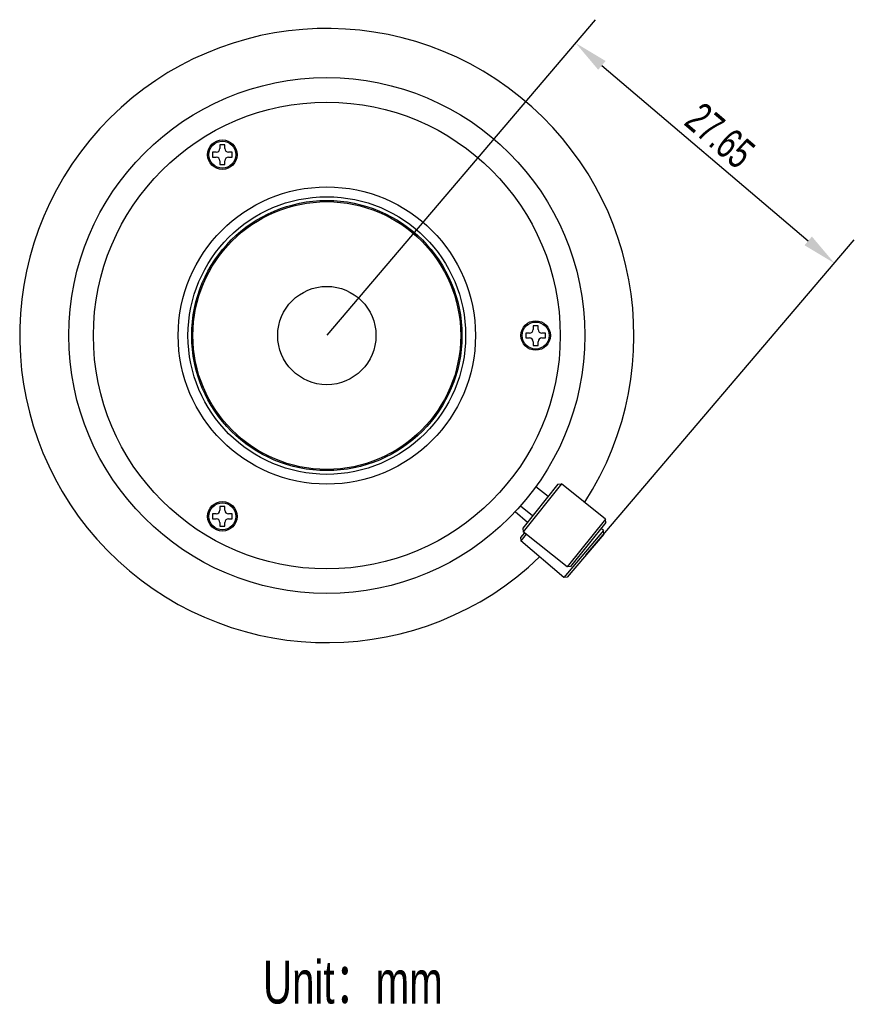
# Model space of a CAD drawing. Header units: millimetres. Extents: x 1 to 154, y 85 to 184.
# Tile 2 of 2: x 86 to 154, y 85 to 165. Entities that reach past the tile are written whole.
import ezdxf

# ---------------------------------------------------------------- set-up
doc = ezdxf.new("R2010")
doc.units = ezdxf.units.MM
doc.header["$LTSCALE"] = 19.36
doc.header["$PDMODE"] = 3
doc.header["$PDSIZE"] = 8
doc.layers.get('0').update_dxf_attribs({"linetype": 'CONTINUOUS'})
doc.layers.get('Defpoints').update_dxf_attribs({"linetype": 'CONTINUOUS'})
doc.layers.add('02___PRT_ALL_AXES', color=7, linetype='CONTINUOUS')
doc.styles.get("Standard").update_dxf_attribs({"font": 'txt', "width": 0.7})
doc.dimstyles.get("Standard").update_dxf_attribs({"dimtxt": 2.5, "dimasz": 2.8, "dimexe": 2.5, "dimexo": 0.05, "dimtad": 1, "dimzin": 0, "dimdsep": 46, "dimtxsty": 'STANDARD', "dimcen": 0.09, "dimadec": 0, "dimazin": 0, "dimtol": 1, "dimtp": 0.01, "dimtm": 0.01, "dimtfac": 1, "dimtofl": 0, "dimtmove": 0, "dimatfit": 3, "dimfxl": 1, "dimtolj": 1, "dimtzin": 0, "dimarcsym": 0})

# ---------------------------------------------------------------- blocks, each defined once
blk = doc.blocks.new('*D30')
at = {"color": 0, "lineweight": -2, "transparency": 16777216}
for p, q in [((111.314, 139.202), (133.161, 164.878)), ((133.674, 161.159), (150.467, 146.87)), ((132.372, 121.283), (154.22, 146.959))]:
    blk.add_line(p, q, dxfattribs=at)
at = {"color": 0, "transparency": 16777216}
for points in [[(133.976, 161.514), (133.371, 160.804), (131.541, 162.974)], [(150.769, 147.225), (150.165, 146.514), (152.599, 145.055)]]:
    blk.add_solid(points, dxfattribs=at)
at = {"layer": 'Defpoints', "color": 0, "transparency": 16777216}
for p in [(152.599, 145.055), (111.281, 139.164), (132.339, 121.245)]:
    blk.add_point(p, dxfattribs=at)
at = {"color": 0, "transparency": 16777216, "insert": (143.286, 155.442), "char_height": 2.5, "attachment_point": 5, "rotation": 319.60516}
blk.add_mtext('\\A1;27.65', dxfattribs=at)

msp = doc.modelspace()

# ---------------------------------------------------------------- linework, layer by layer
at = {"color": 0, "linetype": 'Continuous'}
for p, q in [((101.981, 154.086), (101.981, 153.686)), ((102.281, 154.086), (101.981, 154.086)), ((102.581, 154.686), (102.581, 154.386)), ((102.981, 154.686), (102.581, 154.686)), ((102.981, 154.386), (102.981, 154.686)), ((103.581, 154.086), (103.281, 154.086)), ((103.581, 153.686), (103.581, 154.086)), ((101.981, 153.686), (102.281, 153.686)), ((102.581, 153.386), (102.581, 153.086)), ((102.981, 153.086), (102.981, 153.386)), ((103.281, 153.686), (103.581, 153.686)), ((102.581, 153.086), (102.981, 153.086)), ((128.481, 139.964), (128.081, 139.964)), ((128.081, 139.964), (128.081, 139.664)), ((128.481, 139.664), (128.481, 139.964)), ((127.781, 139.364), (127.481, 139.364)), ((127.481, 139.364), (127.481, 138.964)), ((127.481, 138.964), (127.781, 138.964)), ((129.081, 139.364), (128.781, 139.364)), ((128.781, 138.964), (129.081, 138.964)), ((129.081, 138.964), (129.081, 139.364)), ((128.081, 138.664), (128.081, 138.364)), ((128.081, 138.364), (128.481, 138.364)), ((128.481, 138.364), (128.481, 138.664)), ((130.097, 127.068), (127.225, 123.475)), ((130.378, 127.099), (127.256, 123.194)), ((130.097, 127.068), (130.378, 127.099)), ((102.981, 125.241), (102.581, 125.241)), ((102.581, 125.241), (102.581, 124.941)), ((102.981, 124.941), (102.981, 125.241)), ((102.281, 124.641), (101.981, 124.641)), ((101.981, 124.641), (101.981, 124.241)), ((103.581, 124.641), (103.281, 124.641)), ((103.581, 124.241), (103.581, 124.641)), ((101.981, 124.241), (102.281, 124.241)), ((102.581, 123.941), (102.581, 123.641)), ((102.581, 123.641), (102.981, 123.641)), ((102.981, 123.641), (102.981, 123.941)), ((103.281, 124.241), (103.581, 124.241)), ((127.225, 123.475), (127.256, 123.194)), ((133.972, 124.227), (130.85, 120.321)), ((134.003, 123.946), (131.131, 120.353)), ((134.003, 123.946), (133.972, 124.227)), ((127.361, 123.11), (127.041, 122.733)), ((127.041, 122.733), (127.063, 122.452)), ((127.517, 122.985), (127.063, 122.452)), ((133.807, 123.279), (130.567, 119.471)), ((133.83, 122.997), (130.849, 119.493)), ((133.83, 122.997), (133.807, 123.279)), ((131.131, 120.353), (130.85, 120.321)), ((130.849, 119.493), (130.567, 119.471))]:
    msp.add_line(p, q, dxfattribs=at)
for centre, radius in [((111.281, 139.164), 21), ((111.281, 139.164), 19), ((102.781, 153.886), 1.1), ((111.281, 139.164), 12.1), ((111.281, 139.164), 11.3), ((111.281, 139.164), 11), ((111.281, 139.164), 10.9), ((111.281, 139.164), 4), ((128.281, 139.164), 1.1), ((102.781, 124.441), 1.1)]:
    msp.add_circle(centre, radius, dxfattribs=at)
for centre, radius, start, end in [((111.281, 139.164), 25, 327.10365, 313.85424), ((102.281, 154.386), 0.3, 270, 360), ((103.281, 154.386), 0.3, 180, 270), ((102.281, 153.386), 0.3, 0, 90), ((103.281, 153.386), 0.3, 90, 180), ((127.781, 139.664), 0.3, 270, 360), ((128.781, 139.664), 0.3, 180, 270), ((127.781, 138.664), 0.3, 0, 90), ((128.781, 138.664), 0.3, 90, 180), ((102.281, 124.941), 0.3, 270, 360), ((103.281, 124.941), 0.3, 180, 270), ((102.281, 123.941), 0.3, 0, 90), ((103.281, 123.941), 0.3, 90, 180)]:
    msp.add_arc(centre, radius, start, end, dxfattribs=at)
at = {"layer": '02___PRT_ALL_AXES', "color": 0, "linetype": 'Continuous'}
for p, q in [((129.286, 126.052), (128.291, 126.848)), ((133.972, 124.227), (130.378, 127.099)), ((128.037, 124.49), (127.042, 125.285)), ((127.61, 123.956), (126.604, 124.812)), ((133.807, 123.279), (133.606, 123.45)), ((130.85, 120.321), (127.256, 123.194)), ((130.567, 119.471), (127.063, 122.452))]:
    msp.add_line(p, q, dxfattribs=at)
for centre in [(102.781, 153.886), (128.281, 139.164), (102.781, 124.441)]:
    msp.add_circle(centre, 1.2, dxfattribs=at)

# ---------------------------------------------------------------- texts
at = {"insert": (106.088, 88.281), "char_height": 3.5, "width": 93.64974, "attachment_point": 1}
msp.add_mtext('{\\fFZLanTingHei-R-GBK|b0|i0|c134|p2;Unit：mm}', dxfattribs=at)

# ---------------------------------------------------------------- dimensions: what is measured, and where the dimension line sits
dim = msp.add_aligned_dim(p1=(111.281, 139.164), p2=(132.339, 121.245), distance=31.263, text='27.65', dimstyle='STANDARD')
dim.commit()
dim.dimension.update_dxf_attribs({"geometry": '*D30', "text_midpoint": (143.286, 155.442)})

doc.saveas('drawing.dxf')
